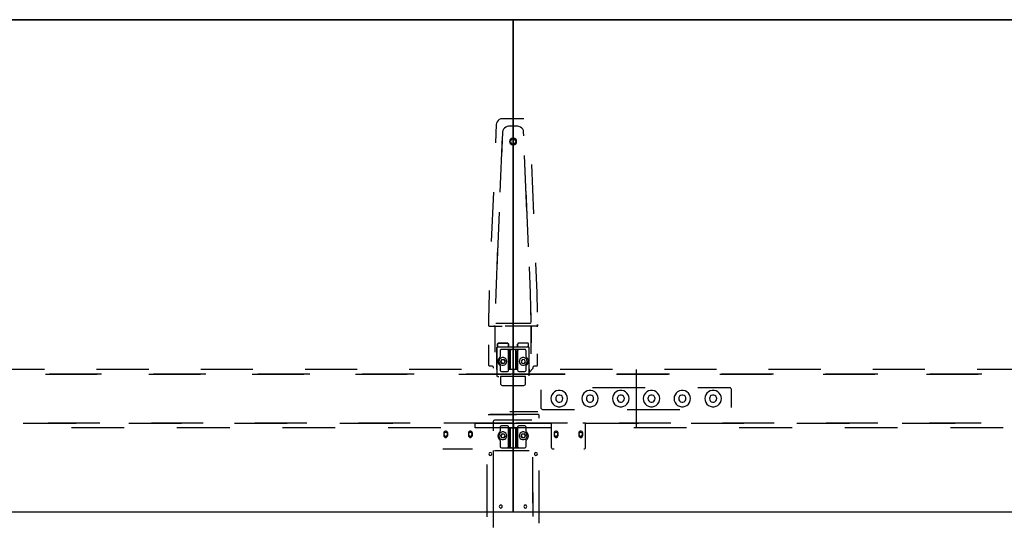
# Model space of a CAD drawing. Header units: metres. Extents: x 0.36 to 6.76, y -1.81 to -0.1.
# Tile 6 of 8: x 3.55 to 5.15, y -0.93 to -0.1. Entities that reach past the tile are written whole.
import ezdxf

# ---------------------------------------------------------------- set-up
doc = ezdxf.new("R2010")
doc.units = ezdxf.units.M
doc.header["$MEASUREMENT"] = 0

# ---------------------------------------------------------------- blocks, each defined once
blk = doc.blocks.new('d8df898d-95c7-464c-afa7-5ea99db2768e')
at = {"color": 252, "lineweight": 25, "true_color": 0x848484}
for p, q in [((4.3278, -0.2657), (4.3265, -0.2955)), ((4.3728, -0.2562), (4.3378, -0.2562)), ((4.3624, -0.2684), (4.3481, -0.2684)), ((4.3378, -0.2854), (4.334, -0.3757)), ((4.3382, -0.278), (4.3365, -0.3177)), ((4.3726, -0.2838), (4.3724, -0.278)), ((4.3779, -0.4065), (4.374, -0.3161)), ((4.3888, -0.4105), (4.3855, -0.3305)), ((4.3232, -0.3755), (4.3198, -0.4555)), ((4.3804, -0.4644), (4.3765, -0.3741)), ((4.3326, -0.408), (4.3287, -0.4984)), ((4.3301, -0.466), (4.327, -0.5396)), ((4.3942, -0.5393), (4.3922, -0.4905)), ((4.3836, -0.5396), (4.3817, -0.4968)), ((4.3163, -0.5393), (4.3154, -0.583)), ((4.3165, -0.5355), (4.3163, -0.5393)), ((4.327, -0.5396), (4.3267, -0.5564)), ((4.3845, -0.5872), (4.3836, -0.5396)), ((4.3949, -0.5705), (4.3942, -0.5393)), ((4.3845, -0.5872), (4.3839, -0.5548)), ((4.3154, -0.583), (4.3154, -0.5926)), ((4.3271, -0.5882), (4.3835, -0.5882)), ((4.3952, -0.5944), (4.3952, -0.5907)), ((4.3952, -0.5907), (4.3952, -0.5926)), ((4.3164, -0.5936), (4.3378, -0.5936)), ((4.326, -0.5936), (4.324, -0.5936)), ((4.326, -0.6355), (4.326, -0.5936)), ((4.3845, -0.5936), (4.3422, -0.5936)), ((4.3942, -0.5936), (4.3845, -0.5936)), ((4.3845, -0.5936), (4.3845, -0.6207)), ((4.3845, -0.6384), (4.3845, -0.5936)), ((4.3153, -0.6235), (4.3154, -0.6567)), ((4.33, -0.6268), (4.33, -0.6228)), ((4.33, -0.6228), (4.33, -0.6268)), ((4.332, -0.6208), (4.3458, -0.6208)), ((4.3458, -0.6208), (4.332, -0.6208)), ((4.3478, -0.6228), (4.3478, -0.6268)), ((4.3478, -0.6268), (4.3478, -0.6228)), ((4.3627, -0.6268), (4.3627, -0.6228)), ((4.3627, -0.6228), (4.3627, -0.6268)), ((4.3786, -0.6208), (4.3647, -0.6208)), ((4.3806, -0.6268), (4.3806, -0.6228)), ((4.329, -0.6639), (4.329, -0.6278)), ((4.329, -0.6278), (4.329, -0.6742)), ((4.33, -0.6268), (4.3478, -0.6268)), ((4.3343, -0.6332), (4.3343, -0.6424)), ((4.3343, -0.6332), (4.3343, -0.6424)), ((4.3461, -0.6312), (4.3363, -0.6312)), ((4.3553, -0.6312), (4.3363, -0.6312)), ((4.3525, -0.6312), (4.3461, -0.6312)), ((4.3478, -0.6268), (4.3627, -0.6268)), ((4.3481, -0.6332), (4.3481, -0.663)), ((4.3481, -0.6648), (4.3481, -0.6332)), ((4.3505, -0.6332), (4.3505, -0.663)), ((4.3505, -0.663), (4.3505, -0.6332)), ((4.3553, -0.6312), (4.3525, -0.6312)), ((4.358, -0.6312), (4.3553, -0.6312)), ((4.3743, -0.6312), (4.3553, -0.6312)), ((4.3645, -0.6312), (4.358, -0.6312)), ((4.36, -0.663), (4.36, -0.6332)), ((4.36, -0.6332), (4.36, -0.663)), ((4.3625, -0.6332), (4.3625, -0.6648)), ((4.3625, -0.663), (4.3625, -0.6332)), ((4.3627, -0.6268), (4.3806, -0.6268)), ((4.3743, -0.6312), (4.3645, -0.6312)), ((4.3763, -0.6424), (4.3763, -0.6332)), ((4.3763, -0.6424), (4.3763, -0.6332)), ((4.3806, -0.6268), (4.3785, -0.6268)), ((4.3816, -0.6742), (4.3816, -0.6278)), ((4.3952, -0.6567), (4.3952, -0.6383)), ((4.3353, -0.6511), (4.3367, -0.6479)), ((4.3367, -0.6479), (4.3353, -0.6511)), ((4.3353, -0.6511), (4.3375, -0.6538)), ((4.3375, -0.6538), (4.3353, -0.6511)), ((4.3401, -0.6475), (4.3367, -0.6479)), ((4.3367, -0.6479), (4.3401, -0.6475)), ((4.3375, -0.6538), (4.3409, -0.6534)), ((4.3409, -0.6534), (4.3375, -0.6538)), ((4.3401, -0.6475), (4.3422, -0.6502)), ((4.3422, -0.6502), (4.3401, -0.6475)), ((4.3409, -0.6534), (4.3422, -0.6502)), ((4.3422, -0.6502), (4.3409, -0.6534)), ((4.3705, -0.6475), (4.3683, -0.6502)), ((4.3705, -0.6475), (4.3683, -0.6502)), ((4.3683, -0.6502), (4.3697, -0.6534)), ((4.3683, -0.6502), (4.3697, -0.6534)), ((4.3697, -0.6534), (4.3731, -0.6538)), ((4.3697, -0.6534), (4.3731, -0.6538)), ((4.3739, -0.6479), (4.3705, -0.6475)), ((4.3739, -0.6479), (4.3705, -0.6475)), ((4.3731, -0.6538), (4.3752, -0.6511)), ((4.3731, -0.6538), (4.3752, -0.6511)), ((4.3752, -0.6511), (4.3739, -0.6479)), ((4.3752, -0.6511), (4.3739, -0.6479)), ((3.5092, -0.6635), (3.5939, -0.6635)), ((3.5953, -0.6715), (3.6793, -0.6715)), ((3.6866, -0.6715), (3.6019, -0.6715)), ((3.6786, -0.6635), (3.7632, -0.6635)), ((3.7633, -0.6715), (3.8473, -0.6715)), ((3.8559, -0.6715), (3.7712, -0.6715)), ((3.8479, -0.6635), (3.9326, -0.6635)), ((3.9313, -0.6715), (4.0153, -0.6715)), ((4.0252, -0.6715), (3.9406, -0.6715)), ((4.0172, -0.6635), (4.1019, -0.6635)), ((4.0993, -0.6715), (4.1833, -0.6715)), ((4.1945, -0.6715), (4.1099, -0.6715)), ((4.1865, -0.6635), (4.2712, -0.6635)), ((4.2674, -0.6715), (4.3514, -0.6715)), ((4.3559, -0.6715), (4.2792, -0.6715)), ((4.3164, -0.6577), (4.3206, -0.6577)), ((4.3227, -0.6597), (4.3227, -0.6615)), ((4.3282, -0.6638), (4.329, -0.6639)), ((4.3343, -0.6584), (4.3343, -0.6648)), ((4.3343, -0.6584), (4.3343, -0.6648)), ((4.3363, -0.6668), (4.3461, -0.6668)), ((4.3363, -0.6668), (4.3461, -0.6668)), ((4.3481, -0.663), (4.3505, -0.663)), ((4.3481, -0.663), (4.3625, -0.663)), ((4.3481, -0.6648), (4.3481, -0.663)), ((4.3505, -0.663), (4.36, -0.663)), ((4.4399, -0.6715), (4.3552, -0.6715)), ((4.3552, -0.6715), (4.4392, -0.6715)), ((4.3559, -0.6635), (4.3559, -0.6715)), ((4.36, -0.663), (4.3625, -0.663)), ((4.3625, -0.663), (4.3625, -0.6648)), ((4.3645, -0.6668), (4.3743, -0.6668)), ((4.3645, -0.6668), (4.3743, -0.6668)), ((4.3763, -0.6648), (4.3763, -0.6584)), ((4.3763, -0.6648), (4.3763, -0.6584)), ((4.3816, -0.6684), (4.3879, -0.6615)), ((4.3824, -0.6638), (4.3816, -0.6639)), ((4.3816, -0.6639), (4.3816, -0.6684)), ((4.3879, -0.6615), (4.3879, -0.6597)), ((4.3899, -0.6577), (4.3942, -0.6577)), ((4.4319, -0.6635), (4.5166, -0.6635)), ((4.5233, -0.6715), (4.6073, -0.6715)), ((4.6092, -0.6715), (4.5246, -0.6715)), ((4.5553, -0.6636), (4.5553, -0.7586)), ((4.6012, -0.6635), (4.6859, -0.6635)), ((4.6913, -0.6715), (4.7753, -0.6715)), ((4.7786, -0.6715), (4.6939, -0.6715)), ((4.7706, -0.6635), (4.8552, -0.6635)), ((4.8593, -0.6715), (4.9433, -0.6715)), ((4.9479, -0.6715), (4.8632, -0.6715)), ((4.9399, -0.6635), (5.0246, -0.6635)), ((5.0273, -0.6715), (5.1113, -0.6715)), ((5.1172, -0.6715), (5.0326, -0.6715)), ((5.1092, -0.6635), (5.1939, -0.6635)), ((4.33, -0.6752), (4.3321, -0.6752)), ((4.3348, -0.6752), (4.3348, -0.6867)), ((4.3757, -0.6752), (4.3348, -0.6752)), ((4.3757, -0.6867), (4.3757, -0.6752)), ((4.3378, -0.6897), (4.3727, -0.6897)), ((4.4003, -0.6966), (4.4003, -0.7256)), ((4.5698, -0.6936), (4.4842, -0.6936)), ((4.7073, -0.6936), (4.6554, -0.6936)), ((4.7103, -0.7256), (4.7103, -0.6966)), ((4.3956, -0.7326), (4.3499, -0.7326)), ((4.4033, -0.7286), (4.4552, -0.7286)), ((4.5408, -0.7286), (4.6264, -0.7286)), ((3.5593, -0.751), (3.6451, -0.751)), ((3.6838, -0.751), (3.5998, -0.751)), ((3.7309, -0.751), (3.8167, -0.751)), ((3.8518, -0.751), (3.7678, -0.751)), ((3.9024, -0.751), (3.9882, -0.751)), ((4.0199, -0.751), (3.9358, -0.751)), ((4.074, -0.751), (4.1598, -0.751)), ((4.1879, -0.751), (4.1039, -0.751)), ((4.2909, -0.751), (4.2426, -0.751)), ((4.3559, -0.751), (4.2719, -0.751)), ((4.2937, -0.751), (4.3559, -0.751)), ((4.2938, -0.7585), (4.2937, -0.751)), ((4.315, -0.7369), (4.3607, -0.7369)), ((4.3958, -0.7369), (4.3176, -0.7369)), ((4.3958, -0.7369), (4.3176, -0.7369)), ((4.3231, -0.7482), (4.3231, -0.7634)), ((4.3231, -0.7482), (4.3231, -0.7634)), ((4.3855, -0.7462), (4.3251, -0.7462)), ((4.3855, -0.7462), (4.3251, -0.7462)), ((4.3855, -0.7462), (4.3291, -0.7462)), ((4.3855, -0.7462), (4.3291, -0.7462)), ((4.3552, -0.751), (4.4174, -0.751)), ((4.3552, -0.7585), (4.3552, -0.751)), ((4.3559, -0.751), (4.3559, -0.7585)), ((4.4438, -0.751), (4.3598, -0.751)), ((4.3979, -0.7429), (4.3978, -0.7389)), ((4.3979, -0.7429), (4.3978, -0.7389)), ((4.4174, -0.751), (4.4173, -0.79)), ((4.4202, -0.751), (4.4174, -0.751)), ((4.4174, -0.751), (4.4174, -0.7585)), ((4.4731, -0.751), (4.4685, -0.751)), ((4.4732, -0.79), (4.4731, -0.751)), ((4.4731, -0.751), (4.5589, -0.751)), ((4.6118, -0.751), (4.5278, -0.751)), ((4.6447, -0.751), (4.7305, -0.751)), ((4.7798, -0.751), (4.6958, -0.751)), ((4.8162, -0.751), (4.902, -0.751)), ((4.9478, -0.751), (4.8638, -0.751)), ((4.9878, -0.751), (5.0736, -0.751)), ((5.1158, -0.751), (5.0318, -0.751)), ((3.7233, -0.7585), (3.6376, -0.7585)), ((3.8949, -0.7585), (3.8091, -0.7585)), ((4.0664, -0.7585), (3.9807, -0.7585)), ((4.238, -0.7585), (4.1522, -0.7585)), ((4.2426, -0.767), (4.2426, -0.771)), ((4.2426, -0.767), (4.2426, -0.771)), ((4.2491, -0.771), (4.2491, -0.767)), ((4.2491, -0.771), (4.2491, -0.767)), ((4.2826, -0.767), (4.2826, -0.771)), ((4.2826, -0.767), (4.2826, -0.771)), ((4.2891, -0.771), (4.2891, -0.767)), ((4.2891, -0.771), (4.2891, -0.767)), ((4.3559, -0.7585), (4.2938, -0.7585)), ((4.3343, -0.7574), (4.3343, -0.7638)), ((4.3343, -0.7574), (4.3343, -0.7638)), ((4.3343, -0.7574), (4.3343, -0.7638)), ((4.3343, -0.7574), (4.3343, -0.7638)), ((4.3461, -0.7554), (4.3363, -0.7554)), ((4.3461, -0.7554), (4.3363, -0.7554)), ((4.3461, -0.7554), (4.3363, -0.7554)), ((4.3461, -0.7554), (4.3363, -0.7554)), ((4.3481, -0.7592), (4.3481, -0.7574)), ((4.3481, -0.789), (4.3481, -0.7574)), ((4.3481, -0.7592), (4.3481, -0.7574)), ((4.3481, -0.789), (4.3481, -0.7574)), ((4.3625, -0.7592), (4.3481, -0.7592)), ((4.3481, -0.7592), (4.3481, -0.789)), ((4.3505, -0.7592), (4.3481, -0.7592)), ((4.3625, -0.7592), (4.3481, -0.7592)), ((4.3505, -0.7592), (4.3481, -0.7592)), ((4.3481, -0.7592), (4.3481, -0.789)), ((4.3505, -0.789), (4.3505, -0.7592)), ((4.36, -0.7592), (4.3505, -0.7592)), ((4.3505, -0.7592), (4.3505, -0.789)), ((4.3505, -0.789), (4.3505, -0.7592)), ((4.36, -0.7592), (4.3505, -0.7592)), ((4.3505, -0.7592), (4.3505, -0.789)), ((4.4174, -0.7585), (4.3552, -0.7585)), ((4.36, -0.7592), (4.36, -0.789)), ((4.36, -0.789), (4.36, -0.7592)), ((4.3625, -0.7592), (4.36, -0.7592)), ((4.36, -0.789), (4.36, -0.7592)), ((4.3625, -0.7592), (4.36, -0.7592)), ((4.36, -0.7592), (4.36, -0.789)), ((4.3625, -0.7574), (4.3625, -0.7592)), ((4.3625, -0.7574), (4.3625, -0.789)), ((4.3625, -0.7574), (4.3625, -0.789)), ((4.3625, -0.7574), (4.3625, -0.7592)), ((4.3625, -0.789), (4.3625, -0.7592)), ((4.3625, -0.789), (4.3625, -0.7592)), ((4.3743, -0.7554), (4.3645, -0.7554)), ((4.3743, -0.7554), (4.3645, -0.7554)), ((4.3743, -0.7554), (4.3645, -0.7554)), ((4.3743, -0.7554), (4.3645, -0.7554)), ((4.3763, -0.7638), (4.3763, -0.7574)), ((4.3763, -0.7638), (4.3763, -0.7574)), ((4.3763, -0.7638), (4.3763, -0.7574)), ((4.3763, -0.7638), (4.3763, -0.7574)), ((4.422, -0.767), (4.422, -0.771)), ((4.422, -0.767), (4.422, -0.771)), ((4.4285, -0.771), (4.4285, -0.767)), ((4.4285, -0.771), (4.4285, -0.767)), ((4.462, -0.767), (4.462, -0.771)), ((4.462, -0.767), (4.462, -0.771)), ((4.4685, -0.771), (4.4685, -0.767)), ((4.4685, -0.771), (4.4685, -0.767)), ((4.6371, -0.7585), (4.5514, -0.7585)), ((4.8087, -0.7585), (4.7229, -0.7585)), ((4.9802, -0.7585), (4.8945, -0.7585)), ((5.1518, -0.7585), (5.066, -0.7585)), ((4.3343, -0.7798), (4.3343, -0.789)), ((4.3343, -0.7798), (4.3343, -0.789)), ((4.3343, -0.7798), (4.3343, -0.789)), ((4.3343, -0.7798), (4.3343, -0.789)), ((4.3374, -0.7684), (4.3353, -0.7711)), ((4.3353, -0.7711), (4.3374, -0.7684)), ((4.3353, -0.7711), (4.3374, -0.7684)), ((4.3374, -0.7684), (4.3353, -0.7711)), ((4.3353, -0.7711), (4.3367, -0.7743)), ((4.3367, -0.7743), (4.3353, -0.7711)), ((4.3367, -0.7743), (4.3353, -0.7711)), ((4.3353, -0.7711), (4.3367, -0.7743)), ((4.3367, -0.7743), (4.3401, -0.7748)), ((4.3401, -0.7748), (4.3367, -0.7743)), ((4.3401, -0.7748), (4.3367, -0.7743)), ((4.3367, -0.7743), (4.3401, -0.7748)), ((4.3409, -0.7688), (4.3374, -0.7684)), ((4.3374, -0.7684), (4.3409, -0.7688)), ((4.3374, -0.7684), (4.3409, -0.7688)), ((4.3409, -0.7688), (4.3374, -0.7684)), ((4.3401, -0.7748), (4.3422, -0.772)), ((4.3422, -0.772), (4.3401, -0.7748)), ((4.3422, -0.772), (4.3401, -0.7748)), ((4.3401, -0.7748), (4.3422, -0.772)), ((4.3422, -0.772), (4.3409, -0.7688)), ((4.3409, -0.7688), (4.3422, -0.772)), ((4.3409, -0.7688), (4.3422, -0.772)), ((4.3422, -0.772), (4.3409, -0.7688)), ((4.3697, -0.7688), (4.3683, -0.772)), ((4.3683, -0.772), (4.3697, -0.7688)), ((4.3697, -0.7688), (4.3683, -0.772)), ((4.3683, -0.772), (4.3697, -0.7688)), ((4.3704, -0.7748), (4.3683, -0.772)), ((4.3683, -0.772), (4.3704, -0.7748)), ((4.3683, -0.772), (4.3704, -0.7748)), ((4.3704, -0.7748), (4.3683, -0.772)), ((4.3731, -0.7684), (4.3697, -0.7688)), ((4.3697, -0.7688), (4.3731, -0.7684)), ((4.3731, -0.7684), (4.3697, -0.7688)), ((4.3697, -0.7688), (4.3731, -0.7684)), ((4.3704, -0.7748), (4.3739, -0.7743)), ((4.3739, -0.7743), (4.3704, -0.7748)), ((4.3704, -0.7748), (4.3739, -0.7743)), ((4.3739, -0.7743), (4.3704, -0.7748)), ((4.3731, -0.7684), (4.3752, -0.7711)), ((4.3752, -0.7711), (4.3731, -0.7684)), ((4.3752, -0.7711), (4.3731, -0.7684)), ((4.3731, -0.7684), (4.3752, -0.7711)), ((4.3739, -0.7743), (4.3752, -0.7711)), ((4.3752, -0.7711), (4.3739, -0.7743)), ((4.3739, -0.7743), (4.3752, -0.7711)), ((4.3752, -0.7711), (4.3739, -0.7743)), ((4.3763, -0.789), (4.3763, -0.7798)), ((4.3763, -0.789), (4.3763, -0.7798)), ((4.3763, -0.789), (4.3763, -0.7798)), ((4.3763, -0.789), (4.3763, -0.7798)), ((4.2409, -0.793), (4.2892, -0.793)), ((4.323, -0.7954), (4.3229, -0.8706)), ((4.323, -0.7954), (4.3229, -0.8706)), ((4.3251, -0.7954), (4.3815, -0.7954)), ((4.3251, -0.7954), (4.3815, -0.7954)), ((4.3363, -0.791), (4.3553, -0.791)), ((4.3363, -0.791), (4.3461, -0.791)), ((4.3363, -0.791), (4.3553, -0.791)), ((4.3363, -0.791), (4.3461, -0.791)), ((4.3461, -0.791), (4.3525, -0.791)), ((4.3461, -0.791), (4.3525, -0.791)), ((4.3525, -0.791), (4.3553, -0.791)), ((4.3525, -0.791), (4.3553, -0.791)), ((4.3553, -0.791), (4.3743, -0.791)), ((4.3553, -0.791), (4.358, -0.791)), ((4.3553, -0.791), (4.3743, -0.791)), ((4.3553, -0.791), (4.358, -0.791)), ((4.358, -0.791), (4.3645, -0.791)), ((4.358, -0.791), (4.3645, -0.791)), ((4.3645, -0.791), (4.3743, -0.791)), ((4.3645, -0.791), (4.3743, -0.791)), ((4.4202, -0.793), (4.422, -0.793)), ((4.3876, -0.8813), (4.3876, -0.8061)), ((4.3876, -0.8813), (4.3876, -0.8061)), ((4.3127, -0.8181), (4.3127, -0.9034)), ((4.3127, -0.8181), (4.3127, -0.9034)), ((4.3877, -0.9026), (4.3876, -0.8238)), ((4.3877, -0.9026), (4.3876, -0.8238)), ((4.3979, -0.9135), (4.3979, -0.8282)), ((4.3979, -0.9135), (4.3979, -0.8282)), ((4.3229, -0.8422), (4.3228, -0.9209)), ((4.3229, -0.8422), (4.3228, -0.9209))]:
    blk.add_line(p, q, dxfattribs=at)
at = {"color": 18, "lineweight": 25, "true_color": 0x000000}
for points in [[(0.3553, -0.0951), (6.7553, -0.0951), (6.7553, -1.8071), (0.3553, -1.8071)], [(2.7553, -0.8951), (4.3553, -0.8951), (4.3553, -0.0951), (2.7553, -0.0951)], [(4.3553, -0.8951), (5.9553, -0.8951), (5.9553, -0.0951), (4.3553, -0.0951)]]:
    blk.add_lwpolyline(points, close=True, dxfattribs=at)
at = {"color": 252, "lineweight": 25, "true_color": 0x848484}
for points in [[(4.3378, -0.2562), (4.3352, -0.2565), (4.3329, -0.2574), (4.3308, -0.2589), (4.3293, -0.2609), (4.3282, -0.2632), (4.3278, -0.2657)], [(4.3481, -0.2684), (4.3456, -0.2687), (4.3433, -0.2697), (4.3412, -0.2712), (4.3396, -0.2731), (4.3386, -0.2755), (4.3382, -0.278)], [(4.3724, -0.278), (4.372, -0.2755), (4.3709, -0.2731), (4.3693, -0.2712), (4.3673, -0.2697), (4.3649, -0.2687), (4.3624, -0.2684)], [(4.361, -0.2931), (4.3606, -0.2912), (4.3596, -0.2895), (4.3581, -0.2882), (4.3563, -0.2875), (4.3543, -0.2875), (4.3524, -0.2882), (4.3509, -0.2895), (4.3499, -0.2912), (4.3496, -0.2931)], [(4.361, -0.2931), (4.3606, -0.2912), (4.3596, -0.2895), (4.3581, -0.2882), (4.3563, -0.2875), (4.3543, -0.2875), (4.3524, -0.2882), (4.3509, -0.2895), (4.3499, -0.2912), (4.3496, -0.2931)], [(4.3496, -0.2931), (4.3499, -0.2951), (4.3509, -0.2968), (4.3524, -0.298), (4.3543, -0.2987), (4.3563, -0.2987), (4.3581, -0.298), (4.3596, -0.2968), (4.3606, -0.2951), (4.361, -0.2931)], [(4.3496, -0.2931), (4.3499, -0.2951), (4.3509, -0.2968), (4.3524, -0.298), (4.3543, -0.2987), (4.3563, -0.2987), (4.3581, -0.298), (4.3596, -0.2968), (4.3606, -0.2951), (4.361, -0.2931)], [(4.3595, -0.2931), (4.3592, -0.2915), (4.3583, -0.2901), (4.3569, -0.2892), (4.3553, -0.2889), (4.3537, -0.2892), (4.3523, -0.2901), (4.3514, -0.2915), (4.3511, -0.2931)], [(4.3511, -0.2931), (4.3514, -0.2947), (4.3523, -0.2961), (4.3537, -0.297), (4.3553, -0.2973), (4.3569, -0.297), (4.3583, -0.2961), (4.3592, -0.2947), (4.3595, -0.2931)], [(4.3835, -0.5882), (4.3844, -0.5877)], [(4.3154, -0.5926), (4.3159, -0.5935)], [(4.3952, -0.5926), (4.3942, -0.5936)], [(4.33, -0.6228), (4.3302, -0.6218), (4.331, -0.6211), (4.332, -0.6208)], [(4.332, -0.6208), (4.331, -0.6211), (4.3302, -0.6218), (4.33, -0.6228)], [(4.3458, -0.6208), (4.3468, -0.6211), (4.3476, -0.6218), (4.3478, -0.6228)], [(4.3478, -0.6228), (4.3476, -0.6218), (4.3468, -0.6211), (4.3458, -0.6208)], [(4.3647, -0.6208), (4.3637, -0.6211), (4.363, -0.6218), (4.3627, -0.6228)], [(4.3627, -0.6228), (4.3634, -0.6213)], [(4.3806, -0.6228), (4.3803, -0.6218), (4.3796, -0.6211), (4.3786, -0.6208)], [(4.329, -0.6278), (4.33, -0.6268)], [(4.3363, -0.6312), (4.3353, -0.6315), (4.3345, -0.6322), (4.3343, -0.6332)], [(4.3363, -0.6312), (4.3353, -0.6315), (4.3345, -0.6322), (4.3343, -0.6332)], [(4.3461, -0.6312), (4.3471, -0.6315), (4.3478, -0.6322), (4.3481, -0.6332)], [(4.3481, -0.6332), (4.3478, -0.6322), (4.3471, -0.6315), (4.3461, -0.6312)], [(4.3505, -0.6332), (4.3508, -0.6322), (4.3515, -0.6315), (4.3525, -0.6312)], [(4.3525, -0.6312), (4.3515, -0.6315), (4.3508, -0.6322), (4.3505, -0.6332)], [(4.36, -0.6332), (4.3598, -0.6322), (4.359, -0.6315), (4.358, -0.6312)], [(4.358, -0.6312), (4.359, -0.6315), (4.3598, -0.6322), (4.36, -0.6332)], [(4.3645, -0.6312), (4.3635, -0.6315), (4.3628, -0.6322), (4.3625, -0.6332)], [(4.3625, -0.6332), (4.3628, -0.6322), (4.3635, -0.6315), (4.3645, -0.6312)], [(4.3763, -0.6332), (4.376, -0.6322), (4.3753, -0.6315), (4.3743, -0.6312)], [(4.3763, -0.6332), (4.376, -0.6322), (4.3753, -0.6315), (4.3743, -0.6312)], [(4.3816, -0.6278), (4.3806, -0.6268)], [(4.3335, -0.644), (4.3319, -0.6458), (4.3308, -0.648), (4.3304, -0.6504), (4.3308, -0.6529), (4.3319, -0.6551), (4.3335, -0.6569)], [(4.3335, -0.644), (4.3319, -0.6458), (4.3308, -0.648), (4.3304, -0.6504), (4.3308, -0.6529), (4.3319, -0.6551), (4.3335, -0.6569)], [(4.3452, -0.6507), (4.3448, -0.6485), (4.3437, -0.6466), (4.342, -0.6451), (4.3399, -0.6444), (4.3377, -0.6444), (4.3356, -0.6451), (4.3339, -0.6466), (4.3328, -0.6485), (4.3324, -0.6507)], [(4.3452, -0.6507), (4.3448, -0.6485), (4.3437, -0.6466), (4.342, -0.6451), (4.3399, -0.6444), (4.3377, -0.6444), (4.3356, -0.6451), (4.3339, -0.6466), (4.3328, -0.6485), (4.3324, -0.6507)], [(4.3324, -0.6507), (4.3328, -0.6528), (4.3339, -0.6547), (4.3356, -0.6562), (4.3377, -0.6569), (4.3399, -0.6569), (4.342, -0.6562), (4.3437, -0.6547), (4.3448, -0.6528), (4.3452, -0.6507)], [(4.3324, -0.6507), (4.3328, -0.6528), (4.3339, -0.6547), (4.3356, -0.6562), (4.3377, -0.6569), (4.3399, -0.6569), (4.342, -0.6562), (4.3437, -0.6547), (4.3448, -0.6528), (4.3452, -0.6507)], [(4.3343, -0.6424), (4.3335, -0.644)], [(4.3343, -0.6424), (4.3335, -0.644)], [(4.3781, -0.6507), (4.3777, -0.6485), (4.3766, -0.6466), (4.3749, -0.6451), (4.3729, -0.6444), (4.3707, -0.6444), (4.3686, -0.6451), (4.3669, -0.6466), (4.3658, -0.6485), (4.3654, -0.6507)], [(4.3781, -0.6507), (4.3777, -0.6485), (4.3766, -0.6466), (4.3749, -0.6451), (4.3729, -0.6444), (4.3707, -0.6444), (4.3686, -0.6451), (4.3669, -0.6466), (4.3658, -0.6485), (4.3654, -0.6507)], [(4.3654, -0.6507), (4.3658, -0.6528), (4.3669, -0.6547), (4.3686, -0.6562), (4.3707, -0.6569), (4.3729, -0.6569), (4.3749, -0.6562), (4.3766, -0.6547), (4.3777, -0.6528), (4.3781, -0.6507)], [(4.3654, -0.6507), (4.3658, -0.6528), (4.3669, -0.6547), (4.3686, -0.6562), (4.3707, -0.6569), (4.3729, -0.6569), (4.3749, -0.6562), (4.3766, -0.6547), (4.3777, -0.6528), (4.3781, -0.6507)], [(4.377, -0.644), (4.3763, -0.6424)], [(4.377, -0.644), (4.3763, -0.6424)], [(4.377, -0.6569), (4.3787, -0.6551), (4.3798, -0.6529), (4.3801, -0.6504), (4.3798, -0.648), (4.3787, -0.6458), (4.377, -0.644)], [(4.377, -0.6569), (4.3787, -0.6551), (4.3798, -0.6529), (4.3801, -0.6504), (4.3798, -0.648), (4.3787, -0.6458), (4.377, -0.644)], [(4.3154, -0.6567), (4.3164, -0.6577)], [(4.3206, -0.6577), (4.3217, -0.6579), (4.3224, -0.6587), (4.3227, -0.6597)], [(4.3335, -0.6569), (4.3343, -0.6584)], [(4.3335, -0.6569), (4.3343, -0.6584)], [(4.3343, -0.6648), (4.3345, -0.6658), (4.3353, -0.6666), (4.3363, -0.6668)], [(4.3343, -0.6648), (4.3345, -0.6658), (4.3353, -0.6666), (4.3363, -0.6668)], [(4.3461, -0.6668), (4.3471, -0.6666), (4.3478, -0.6658), (4.3481, -0.6648)], [(4.3461, -0.6668), (4.3471, -0.6666), (4.3478, -0.6658), (4.3481, -0.6648)], [(4.3625, -0.6648), (4.3628, -0.6658), (4.3635, -0.6666), (4.3645, -0.6668)], [(4.3625, -0.6648), (4.3628, -0.6658), (4.3635, -0.6666), (4.3645, -0.6668)], [(4.3743, -0.6668), (4.3753, -0.6666), (4.376, -0.6658), (4.3763, -0.6648)], [(4.3743, -0.6668), (4.3753, -0.6666), (4.376, -0.6658), (4.3763, -0.6648)], [(4.3763, -0.6584), (4.377, -0.6569)], [(4.3763, -0.6584), (4.377, -0.6569)], [(4.3879, -0.6597), (4.3882, -0.6587), (4.3889, -0.6579), (4.3899, -0.6577)], [(4.3942, -0.6577), (4.3952, -0.6567)], [(4.329, -0.6742), (4.3295, -0.6751)], [(4.3348, -0.6867), (4.3351, -0.6879), (4.3357, -0.6888), (4.3367, -0.6895), (4.3378, -0.6897)], [(4.3727, -0.6897), (4.3739, -0.6895), (4.3748, -0.6888), (4.3755, -0.6879), (4.3757, -0.6867)], [(4.4436, -0.7111), (4.4432, -0.7079), (4.4421, -0.7049), (4.4402, -0.7022), (4.4378, -0.7001), (4.435, -0.6986), (4.4318, -0.6978), (4.4286, -0.6978), (4.4255, -0.6986), (4.4226, -0.7001), (4.4202, -0.7022), (4.4184, -0.7049), (4.4172, -0.7079), (4.4168, -0.7111)], [(4.4936, -0.7111), (4.4932, -0.7079), (4.4921, -0.7049), (4.4903, -0.7023), (4.4879, -0.7001), (4.485, -0.6986), (4.4819, -0.6979), (4.4787, -0.6979), (4.4755, -0.6986), (4.4727, -0.7001), (4.4703, -0.7023), (4.4685, -0.7049), (4.4673, -0.7079), (4.4669, -0.7111)], [(4.5437, -0.7111), (4.5433, -0.7079), (4.5422, -0.7049), (4.5403, -0.7022), (4.5379, -0.7001), (4.5351, -0.6986), (4.5319, -0.6978), (4.5287, -0.6978), (4.5256, -0.6986), (4.5227, -0.7001), (4.5203, -0.7022), (4.5185, -0.7049), (4.5173, -0.7079), (4.5169, -0.7111)], [(4.5936, -0.7111), (4.5932, -0.7079), (4.5921, -0.7049), (4.5902, -0.7022), (4.5878, -0.7001), (4.585, -0.6986), (4.5818, -0.6978), (4.5786, -0.6978), (4.5755, -0.6986), (4.5726, -0.7001), (4.5702, -0.7022), (4.5684, -0.7049), (4.5672, -0.7079), (4.5668, -0.7111)], [(4.6436, -0.7111), (4.6432, -0.7079), (4.6421, -0.7049), (4.6403, -0.7023), (4.6379, -0.7001), (4.635, -0.6986), (4.6319, -0.6979), (4.6287, -0.6979), (4.6255, -0.6986), (4.6227, -0.7001), (4.6203, -0.7023), (4.6185, -0.7049), (4.6173, -0.7079), (4.6169, -0.7111)], [(4.6937, -0.7111), (4.6933, -0.7079), (4.6922, -0.7049), (4.6903, -0.7022), (4.6879, -0.7001), (4.6851, -0.6986), (4.6819, -0.6978), (4.6787, -0.6978), (4.6756, -0.6986), (4.6727, -0.7001), (4.6703, -0.7022), (4.6685, -0.7049), (4.6673, -0.7079), (4.6669, -0.7111)], [(4.7103, -0.6966), (4.71, -0.6955), (4.7094, -0.6945), (4.7084, -0.6938), (4.7073, -0.6936)], [(4.4168, -0.7111), (4.4172, -0.7143), (4.4184, -0.7173), (4.4202, -0.72), (4.4226, -0.7221), (4.4255, -0.7236), (4.4286, -0.7244), (4.4318, -0.7244), (4.435, -0.7236), (4.4378, -0.7221), (4.4402, -0.72), (4.4421, -0.7173), (4.4432, -0.7143), (4.4436, -0.7111)], [(4.4362, -0.7111), (4.4358, -0.7091), (4.4348, -0.7073), (4.4332, -0.706), (4.4313, -0.7053), (4.4293, -0.7053), (4.4274, -0.706), (4.4258, -0.7073), (4.4248, -0.7091), (4.4245, -0.7111)], [(4.4245, -0.7111), (4.4248, -0.7131), (4.4258, -0.7149), (4.4274, -0.7162), (4.4293, -0.7169), (4.4313, -0.7169), (4.4332, -0.7162), (4.4348, -0.7149), (4.4358, -0.7131), (4.4362, -0.7111)], [(4.4669, -0.7111), (4.4673, -0.7143), (4.4685, -0.7173), (4.4703, -0.72), (4.4727, -0.7221), (4.4755, -0.7236), (4.4787, -0.7244), (4.4819, -0.7244), (4.485, -0.7236), (4.4879, -0.7221), (4.4903, -0.72), (4.4921, -0.7173), (4.4932, -0.7143), (4.4936, -0.7111)], [(4.4862, -0.7111), (4.4858, -0.7091), (4.4848, -0.7073), (4.4832, -0.706), (4.4813, -0.7053), (4.4793, -0.7053), (4.4774, -0.706), (4.4758, -0.7073), (4.4748, -0.7091), (4.4745, -0.7111)], [(4.4745, -0.7111), (4.4748, -0.7131), (4.4758, -0.7149), (4.4774, -0.7162), (4.4793, -0.7169), (4.4813, -0.7169), (4.4832, -0.7162), (4.4848, -0.7149), (4.4858, -0.7131), (4.4862, -0.7111)], [(4.5169, -0.7111), (4.5173, -0.7143), (4.5185, -0.7173), (4.5203, -0.72), (4.5227, -0.7221), (4.5256, -0.7236), (4.5287, -0.7244), (4.5319, -0.7244), (4.5351, -0.7236), (4.5379, -0.7221), (4.5403, -0.72), (4.5422, -0.7173), (4.5433, -0.7143), (4.5437, -0.7111)], [(4.5362, -0.7111), (4.5358, -0.7091), (4.5348, -0.7073), (4.5332, -0.706), (4.5313, -0.7053), (4.5293, -0.7053), (4.5274, -0.706), (4.5258, -0.7073), (4.5248, -0.7091), (4.5245, -0.7111)], [(4.5245, -0.7111), (4.5248, -0.7131), (4.5258, -0.7149), (4.5274, -0.7162), (4.5293, -0.7169), (4.5313, -0.7169), (4.5332, -0.7162), (4.5348, -0.7149), (4.5358, -0.7131), (4.5362, -0.7111)], [(4.5668, -0.7111), (4.5672, -0.7143), (4.5684, -0.7173), (4.5702, -0.72), (4.5726, -0.7221), (4.5755, -0.7236), (4.5786, -0.7244), (4.5818, -0.7244), (4.585, -0.7236), (4.5878, -0.7221), (4.5902, -0.72), (4.5921, -0.7173), (4.5932, -0.7143), (4.5936, -0.7111)], [(4.5862, -0.7111), (4.5858, -0.7091), (4.5848, -0.7073), (4.5832, -0.706), (4.5813, -0.7053), (4.5793, -0.7053), (4.5774, -0.706), (4.5758, -0.7073), (4.5748, -0.7091), (4.5745, -0.7111)], [(4.5745, -0.7111), (4.5748, -0.7131), (4.5758, -0.7149), (4.5774, -0.7162), (4.5793, -0.7169), (4.5813, -0.7169), (4.5832, -0.7162), (4.5848, -0.7149), (4.5858, -0.7131), (4.5862, -0.7111)], [(4.6169, -0.7111), (4.6173, -0.7143), (4.6185, -0.7173), (4.6203, -0.72), (4.6227, -0.7221), (4.6255, -0.7236), (4.6287, -0.7244), (4.6319, -0.7244), (4.635, -0.7236), (4.6379, -0.7221), (4.6403, -0.72), (4.6421, -0.7173), (4.6432, -0.7143), (4.6436, -0.7111)], [(4.6362, -0.7111), (4.6358, -0.7091), (4.6348, -0.7073), (4.6332, -0.706), (4.6313, -0.7053), (4.6293, -0.7053), (4.6274, -0.706), (4.6258, -0.7073), (4.6248, -0.7091), (4.6245, -0.7111)], [(4.6245, -0.7111), (4.6248, -0.7131), (4.6258, -0.7149), (4.6274, -0.7162), (4.6293, -0.7169), (4.6313, -0.7169), (4.6332, -0.7162), (4.6348, -0.7149), (4.6358, -0.7131), (4.6362, -0.7111)], [(4.6669, -0.7111), (4.6673, -0.7143), (4.6685, -0.7173), (4.6703, -0.72), (4.6727, -0.7221), (4.6756, -0.7236), (4.6787, -0.7244), (4.6819, -0.7244), (4.6851, -0.7236), (4.6879, -0.7221), (4.6903, -0.72), (4.6922, -0.7173), (4.6933, -0.7143), (4.6937, -0.7111)], [(4.6862, -0.7111), (4.6858, -0.7091), (4.6848, -0.7073), (4.6832, -0.706), (4.6813, -0.7053), (4.6793, -0.7053), (4.6774, -0.706), (4.6758, -0.7073), (4.6748, -0.7091), (4.6745, -0.7111)], [(4.6745, -0.7111), (4.6748, -0.7131), (4.6758, -0.7149), (4.6774, -0.7162), (4.6793, -0.7169), (4.6813, -0.7169), (4.6832, -0.7162), (4.6848, -0.7149), (4.6858, -0.7131), (4.6862, -0.7111)], [(4.4003, -0.7256), (4.4005, -0.7268), (4.4012, -0.7277), (4.4021, -0.7284), (4.4033, -0.7286)], [(4.3251, -0.7462), (4.3241, -0.7465), (4.3233, -0.7472), (4.3231, -0.7482)], [(4.3251, -0.7462), (4.3241, -0.7465), (4.3233, -0.7472), (4.3231, -0.7482)], [(4.3978, -0.7389), (4.3975, -0.7379), (4.3968, -0.7372), (4.3958, -0.7369)], [(4.3978, -0.7389), (4.3975, -0.7379), (4.3968, -0.7372), (4.3958, -0.7369)], [(4.2491, -0.767), (4.2488, -0.7656), (4.2479, -0.7645), (4.2466, -0.7638), (4.2452, -0.7638), (4.2438, -0.7645), (4.2429, -0.7656), (4.2426, -0.767)], [(4.2491, -0.767), (4.2488, -0.7656), (4.2479, -0.7645), (4.2466, -0.7638), (4.2452, -0.7638), (4.2438, -0.7645), (4.2429, -0.7656), (4.2426, -0.767)], [(4.2488, -0.769), (4.2485, -0.7677), (4.2477, -0.7667), (4.2465, -0.7661), (4.2452, -0.7661), (4.244, -0.7667), (4.2432, -0.7677), (4.2429, -0.769)], [(4.2891, -0.767), (4.2888, -0.7656), (4.2879, -0.7645), (4.2866, -0.7638), (4.2852, -0.7638), (4.2838, -0.7645), (4.2829, -0.7656), (4.2826, -0.767)], [(4.2891, -0.767), (4.2888, -0.7656), (4.2879, -0.7645), (4.2866, -0.7638), (4.2852, -0.7638), (4.2838, -0.7645), (4.2829, -0.7656), (4.2826, -0.767)], [(4.2888, -0.769), (4.2885, -0.7677), (4.2877, -0.7667), (4.2865, -0.7661), (4.2852, -0.7661), (4.284, -0.7667), (4.2832, -0.7677), (4.2829, -0.769)], [(4.3335, -0.7653), (4.3319, -0.7671), (4.3308, -0.7694), (4.3304, -0.7718), (4.3308, -0.7742), (4.3319, -0.7764), (4.3335, -0.7782)], [(4.3335, -0.7653), (4.3319, -0.7671), (4.3308, -0.7694), (4.3304, -0.7718), (4.3308, -0.7742), (4.3319, -0.7764), (4.3335, -0.7782)], [(4.3335, -0.7653), (4.3319, -0.7671), (4.3308, -0.7694), (4.3304, -0.7718), (4.3308, -0.7742), (4.3319, -0.7764), (4.3335, -0.7782)], [(4.3335, -0.7653), (4.3319, -0.7671), (4.3308, -0.7694), (4.3304, -0.7718), (4.3308, -0.7742), (4.3319, -0.7764), (4.3335, -0.7782)], [(4.3451, -0.7716), (4.3448, -0.7694), (4.3437, -0.7675), (4.342, -0.7661), (4.3399, -0.7653), (4.3377, -0.7653), (4.3356, -0.7661), (4.3339, -0.7675), (4.3328, -0.7694), (4.3324, -0.7716)], [(4.3451, -0.7716), (4.3448, -0.7694), (4.3437, -0.7675), (4.342, -0.7661), (4.3399, -0.7653), (4.3377, -0.7653), (4.3356, -0.7661), (4.3339, -0.7675), (4.3328, -0.7694), (4.3324, -0.7716)], [(4.3451, -0.7716), (4.3448, -0.7694), (4.3437, -0.7675), (4.342, -0.7661), (4.3399, -0.7653), (4.3377, -0.7653), (4.3356, -0.7661), (4.3339, -0.7675), (4.3328, -0.7694), (4.3324, -0.7716)], [(4.3451, -0.7716), (4.3448, -0.7694), (4.3437, -0.7675), (4.342, -0.7661), (4.3399, -0.7653), (4.3377, -0.7653), (4.3356, -0.7661), (4.3339, -0.7675), (4.3328, -0.7694), (4.3324, -0.7716)], [(4.3343, -0.7638), (4.3335, -0.7653)], [(4.3343, -0.7638), (4.3335, -0.7653)], [(4.3343, -0.7638), (4.3335, -0.7653)], [(4.3343, -0.7638), (4.3335, -0.7653)], [(4.3363, -0.7554), (4.3353, -0.7557), (4.3345, -0.7564), (4.3343, -0.7574)], [(4.3363, -0.7554), (4.3353, -0.7557), (4.3345, -0.7564), (4.3343, -0.7574)], [(4.3363, -0.7554), (4.3353, -0.7557), (4.3345, -0.7564), (4.3343, -0.7574)], [(4.3363, -0.7554), (4.3353, -0.7557), (4.3345, -0.7564), (4.3343, -0.7574)], [(4.3481, -0.7574), (4.3478, -0.7564), (4.3471, -0.7557), (4.3461, -0.7554)], [(4.3481, -0.7574), (4.3478, -0.7564), (4.3471, -0.7557), (4.3461, -0.7554)], [(4.3481, -0.7574), (4.3478, -0.7564), (4.3471, -0.7557), (4.3461, -0.7554)], [(4.3481, -0.7574), (4.3478, -0.7564), (4.3471, -0.7557), (4.3461, -0.7554)], [(4.3645, -0.7554), (4.3635, -0.7557), (4.3627, -0.7564), (4.3625, -0.7574)], [(4.3645, -0.7554), (4.3635, -0.7557), (4.3627, -0.7564), (4.3625, -0.7574)], [(4.3645, -0.7554), (4.3635, -0.7557), (4.3627, -0.7564), (4.3625, -0.7574)], [(4.3645, -0.7554), (4.3635, -0.7557), (4.3627, -0.7564), (4.3625, -0.7574)], [(4.3781, -0.7716), (4.3777, -0.7694), (4.3766, -0.7675), (4.3749, -0.7661), (4.3729, -0.7653), (4.3707, -0.7653), (4.3686, -0.7661), (4.3669, -0.7675), (4.3658, -0.7694), (4.3654, -0.7716)], [(4.3781, -0.7716), (4.3777, -0.7694), (4.3766, -0.7675), (4.3749, -0.7661), (4.3729, -0.7653), (4.3707, -0.7653), (4.3686, -0.7661), (4.3669, -0.7675), (4.3658, -0.7694), (4.3654, -0.7716)], [(4.3781, -0.7716), (4.3777, -0.7694), (4.3766, -0.7675), (4.3749, -0.7661), (4.3729, -0.7653), (4.3707, -0.7653), (4.3686, -0.7661), (4.3669, -0.7675), (4.3658, -0.7694), (4.3654, -0.7716)], [(4.3781, -0.7716), (4.3777, -0.7694), (4.3766, -0.7675), (4.3749, -0.7661), (4.3729, -0.7653), (4.3707, -0.7653), (4.3686, -0.7661), (4.3669, -0.7675), (4.3658, -0.7694), (4.3654, -0.7716)], [(4.3763, -0.7574), (4.376, -0.7564), (4.3753, -0.7557), (4.3743, -0.7554)], [(4.3763, -0.7574), (4.376, -0.7564), (4.3753, -0.7557), (4.3743, -0.7554)], [(4.3763, -0.7574), (4.376, -0.7564), (4.3753, -0.7557), (4.3743, -0.7554)], [(4.3763, -0.7574), (4.376, -0.7564), (4.3753, -0.7557), (4.3743, -0.7554)], [(4.377, -0.7653), (4.3763, -0.7638)], [(4.377, -0.7653), (4.3763, -0.7638)], [(4.377, -0.7653), (4.3763, -0.7638)], [(4.377, -0.7653), (4.3763, -0.7638)], [(4.377, -0.7782), (4.3787, -0.7764), (4.3798, -0.7742), (4.3801, -0.7718), (4.3798, -0.7694), (4.3787, -0.7671), (4.377, -0.7653)], [(4.377, -0.7782), (4.3787, -0.7764), (4.3798, -0.7742), (4.3801, -0.7718), (4.3798, -0.7694), (4.3787, -0.7671), (4.377, -0.7653)], [(4.377, -0.7782), (4.3787, -0.7764), (4.3798, -0.7742), (4.3801, -0.7718), (4.3798, -0.7694), (4.3787, -0.7671), (4.377, -0.7653)], [(4.377, -0.7782), (4.3787, -0.7764), (4.3798, -0.7742), (4.3801, -0.7718), (4.3798, -0.7694), (4.3787, -0.7671), (4.377, -0.7653)], [(4.4285, -0.767), (4.4282, -0.7656), (4.4273, -0.7645), (4.426, -0.7638), (4.4245, -0.7638), (4.4232, -0.7645), (4.4223, -0.7656), (4.422, -0.767)], [(4.4285, -0.767), (4.4282, -0.7656), (4.4273, -0.7645), (4.426, -0.7638), (4.4245, -0.7638), (4.4232, -0.7645), (4.4223, -0.7656), (4.422, -0.767)], [(4.4282, -0.769), (4.4279, -0.7677), (4.4271, -0.7667), (4.4259, -0.7661), (4.4246, -0.7661), (4.4234, -0.7667), (4.4226, -0.7677), (4.4223, -0.769)], [(4.4685, -0.767), (4.4682, -0.7656), (4.4673, -0.7645), (4.466, -0.7638), (4.4645, -0.7638), (4.4632, -0.7645), (4.4623, -0.7656), (4.462, -0.767)], [(4.4685, -0.767), (4.4682, -0.7656), (4.4673, -0.7645), (4.466, -0.7638), (4.4645, -0.7638), (4.4632, -0.7645), (4.4623, -0.7656), (4.462, -0.767)], [(4.4682, -0.769), (4.4679, -0.7677), (4.4671, -0.7667), (4.4659, -0.7661), (4.4646, -0.7661), (4.4634, -0.7667), (4.4626, -0.7677), (4.4623, -0.769)], [(4.2426, -0.771), (4.2429, -0.7724), (4.2438, -0.7735), (4.2452, -0.7742), (4.2466, -0.7742), (4.2479, -0.7735), (4.2488, -0.7724), (4.2491, -0.771)], [(4.2426, -0.771), (4.2429, -0.7724), (4.2438, -0.7735), (4.2452, -0.7742), (4.2466, -0.7742), (4.2479, -0.7735), (4.2488, -0.7724), (4.2491, -0.771)], [(4.2429, -0.769), (4.2432, -0.7703), (4.244, -0.7713), (4.2452, -0.7719), (4.2465, -0.7719), (4.2477, -0.7713), (4.2485, -0.7703), (4.2488, -0.769)], [(4.2826, -0.771), (4.2829, -0.7724), (4.2838, -0.7735), (4.2852, -0.7742), (4.2866, -0.7742), (4.2879, -0.7735), (4.2888, -0.7724), (4.2891, -0.771)], [(4.2826, -0.771), (4.2829, -0.7724), (4.2838, -0.7735), (4.2852, -0.7742), (4.2866, -0.7742), (4.2879, -0.7735), (4.2888, -0.7724), (4.2891, -0.771)], [(4.2829, -0.769), (4.2832, -0.7703), (4.284, -0.7713), (4.2852, -0.7719), (4.2865, -0.7719), (4.2877, -0.7713), (4.2885, -0.7703), (4.2888, -0.769)], [(4.3324, -0.7716), (4.3328, -0.7737), (4.3339, -0.7757), (4.3356, -0.7771), (4.3377, -0.7778), (4.3399, -0.7778), (4.342, -0.7771), (4.3437, -0.7757), (4.3448, -0.7737), (4.3451, -0.7716)], [(4.3324, -0.7716), (4.3328, -0.7737), (4.3339, -0.7757), (4.3356, -0.7771), (4.3377, -0.7778), (4.3399, -0.7778), (4.342, -0.7771), (4.3437, -0.7757), (4.3448, -0.7737), (4.3451, -0.7716)], [(4.3324, -0.7716), (4.3328, -0.7737), (4.3339, -0.7757), (4.3356, -0.7771), (4.3377, -0.7778), (4.3399, -0.7778), (4.342, -0.7771), (4.3437, -0.7757), (4.3448, -0.7737), (4.3451, -0.7716)], [(4.3324, -0.7716), (4.3328, -0.7737), (4.3339, -0.7757), (4.3356, -0.7771), (4.3377, -0.7778), (4.3399, -0.7778), (4.342, -0.7771), (4.3437, -0.7757), (4.3448, -0.7737), (4.3451, -0.7716)], [(4.3335, -0.7782), (4.3343, -0.7798)], [(4.3335, -0.7782), (4.3343, -0.7798)], [(4.3335, -0.7782), (4.3343, -0.7798)], [(4.3335, -0.7782), (4.3343, -0.7798)], [(4.3654, -0.7716), (4.3658, -0.7737), (4.3669, -0.7757), (4.3686, -0.7771), (4.3707, -0.7778), (4.3729, -0.7778), (4.3749, -0.7771), (4.3766, -0.7757), (4.3777, -0.7737), (4.3781, -0.7716)], [(4.3654, -0.7716), (4.3658, -0.7737), (4.3669, -0.7757), (4.3686, -0.7771), (4.3707, -0.7778), (4.3729, -0.7778), (4.3749, -0.7771), (4.3766, -0.7757), (4.3777, -0.7737), (4.3781, -0.7716)], [(4.3654, -0.7716), (4.3658, -0.7737), (4.3669, -0.7757), (4.3686, -0.7771), (4.3707, -0.7778), (4.3729, -0.7778), (4.3749, -0.7771), (4.3766, -0.7757), (4.3777, -0.7737), (4.3781, -0.7716)], [(4.3654, -0.7716), (4.3658, -0.7737), (4.3669, -0.7757), (4.3686, -0.7771), (4.3707, -0.7778), (4.3729, -0.7778), (4.3749, -0.7771), (4.3766, -0.7757), (4.3777, -0.7737), (4.3781, -0.7716)], [(4.3763, -0.7798), (4.377, -0.7782)], [(4.3763, -0.7798), (4.377, -0.7782)], [(4.3763, -0.7798), (4.377, -0.7782)], [(4.3763, -0.7798), (4.377, -0.7782)], [(4.422, -0.771), (4.4223, -0.7724), (4.4232, -0.7735), (4.4245, -0.7742), (4.426, -0.7742), (4.4273, -0.7735), (4.4282, -0.7724), (4.4285, -0.771)], [(4.422, -0.771), (4.4223, -0.7724), (4.4232, -0.7735), (4.4245, -0.7742), (4.426, -0.7742), (4.4273, -0.7735), (4.4282, -0.7724), (4.4285, -0.771)], [(4.4223, -0.769), (4.4226, -0.7703), (4.4234, -0.7713), (4.4246, -0.7719), (4.4259, -0.7719), (4.4271, -0.7713), (4.4279, -0.7703), (4.4282, -0.769)], [(4.462, -0.771), (4.4623, -0.7724), (4.4632, -0.7735), (4.4645, -0.7742), (4.466, -0.7742), (4.4673, -0.7735), (4.4682, -0.7724), (4.4685, -0.771)], [(4.462, -0.771), (4.4623, -0.7724), (4.4632, -0.7735), (4.4645, -0.7742), (4.466, -0.7742), (4.4673, -0.7735), (4.4682, -0.7724), (4.4685, -0.771)], [(4.4623, -0.769), (4.4626, -0.7703), (4.4634, -0.7713), (4.4646, -0.7719), (4.4659, -0.7719), (4.4671, -0.7713), (4.4679, -0.7703), (4.4682, -0.769)], [(4.3207, -0.8011), (4.3203, -0.7999), (4.3195, -0.799), (4.3183, -0.7987), (4.3171, -0.799), (4.3162, -0.7999), (4.3159, -0.8011)], [(4.3207, -0.8011), (4.3203, -0.7999), (4.3195, -0.799), (4.3183, -0.7987), (4.3171, -0.799), (4.3162, -0.7999), (4.3159, -0.8011)], [(4.3343, -0.789), (4.3345, -0.79), (4.3353, -0.7907), (4.3363, -0.791)], [(4.3343, -0.789), (4.3345, -0.79), (4.3353, -0.7907), (4.3363, -0.791)], [(4.3343, -0.789), (4.3345, -0.79), (4.3353, -0.7907), (4.3363, -0.791)], [(4.3343, -0.789), (4.3345, -0.79), (4.3353, -0.7907), (4.3363, -0.791)], [(4.3461, -0.791), (4.3471, -0.7907), (4.3478, -0.79), (4.3481, -0.789)], [(4.3481, -0.789), (4.3478, -0.79), (4.3471, -0.7907), (4.3461, -0.791)], [(4.3481, -0.789), (4.3478, -0.79), (4.3471, -0.7907), (4.3461, -0.791)], [(4.3461, -0.791), (4.3471, -0.7907), (4.3478, -0.79), (4.3481, -0.789)], [(4.3505, -0.789), (4.3508, -0.79), (4.3515, -0.7907), (4.3525, -0.791)], [(4.3525, -0.791), (4.3515, -0.7907), (4.3508, -0.79), (4.3505, -0.789)], [(4.3505, -0.789), (4.3508, -0.79), (4.3515, -0.7907), (4.3525, -0.791)], [(4.3525, -0.791), (4.3515, -0.7907), (4.3508, -0.79), (4.3505, -0.789)], [(4.36, -0.789), (4.3598, -0.79), (4.359, -0.7907), (4.358, -0.791)], [(4.358, -0.791), (4.359, -0.7907), (4.3598, -0.79), (4.36, -0.789)], [(4.36, -0.789), (4.3598, -0.79), (4.359, -0.7907), (4.358, -0.791)], [(4.358, -0.791), (4.359, -0.7907), (4.3598, -0.79), (4.36, -0.789)], [(4.3645, -0.791), (4.3635, -0.7907), (4.3627, -0.79), (4.3625, -0.789)], [(4.3625, -0.789), (4.3627, -0.79), (4.3635, -0.7907), (4.3645, -0.791)], [(4.3625, -0.789), (4.3627, -0.79), (4.3635, -0.7907), (4.3645, -0.791)], [(4.3645, -0.791), (4.3635, -0.7907), (4.3627, -0.79), (4.3625, -0.789)], [(4.3743, -0.791), (4.3753, -0.7907), (4.376, -0.79), (4.3763, -0.789)], [(4.3743, -0.791), (4.3753, -0.7907), (4.376, -0.79), (4.3763, -0.789)], [(4.3743, -0.791), (4.3753, -0.7907), (4.376, -0.79), (4.3763, -0.789)], [(4.3743, -0.791), (4.3753, -0.7907), (4.376, -0.79), (4.3763, -0.789)], [(4.3947, -0.8011), (4.3943, -0.7999), (4.3935, -0.799), (4.3923, -0.7987), (4.3911, -0.799), (4.3902, -0.7999), (4.3899, -0.8011)], [(4.3947, -0.8011), (4.3943, -0.7999), (4.3935, -0.799), (4.3923, -0.7987), (4.3911, -0.799), (4.3902, -0.7999), (4.3899, -0.8011)], [(4.4173, -0.79), (4.4175, -0.7911), (4.4181, -0.7921), (4.4191, -0.7928), (4.4202, -0.793)], [(4.4702, -0.793), (4.4714, -0.7928), (4.4724, -0.7921), (4.473, -0.7911), (4.4732, -0.79)], [(4.3159, -0.8011), (4.3162, -0.8023), (4.3171, -0.8032), (4.3183, -0.8035), (4.3195, -0.8032), (4.3203, -0.8023), (4.3207, -0.8011)], [(4.3159, -0.8011), (4.3162, -0.8023), (4.3171, -0.8032), (4.3183, -0.8035), (4.3195, -0.8032), (4.3203, -0.8023), (4.3207, -0.8011)], [(4.3899, -0.8011), (4.3902, -0.8023), (4.3911, -0.8032), (4.3923, -0.8035), (4.3935, -0.8032), (4.3943, -0.8023), (4.3947, -0.8011)], [(4.3899, -0.8011), (4.3902, -0.8023), (4.3911, -0.8032), (4.3923, -0.8035), (4.3935, -0.8032), (4.3943, -0.8023), (4.3947, -0.8011)], [(4.3377, -0.8866), (4.3373, -0.8854), (4.3365, -0.8846), (4.3353, -0.8842), (4.3341, -0.8846), (4.3332, -0.8854), (4.3329, -0.8866)], [(4.3377, -0.8866), (4.3373, -0.8854), (4.3365, -0.8846), (4.3353, -0.8842), (4.3341, -0.8846), (4.3332, -0.8854), (4.3329, -0.8866)], [(4.3329, -0.8866), (4.3332, -0.8878), (4.3341, -0.8887), (4.3353, -0.889), (4.3365, -0.8887), (4.3373, -0.8878), (4.3377, -0.8866)], [(4.3329, -0.8866), (4.3332, -0.8878), (4.3341, -0.8887), (4.3353, -0.889), (4.3365, -0.8887), (4.3373, -0.8878), (4.3377, -0.8866)], [(4.3777, -0.8866), (4.3773, -0.8854), (4.3765, -0.8846), (4.3753, -0.8842), (4.3741, -0.8846), (4.3732, -0.8854), (4.3729, -0.8866)], [(4.3777, -0.8866), (4.3773, -0.8854), (4.3765, -0.8846), (4.3753, -0.8842), (4.3741, -0.8846), (4.3732, -0.8854), (4.3729, -0.8866)], [(4.3729, -0.8866), (4.3732, -0.8878), (4.3741, -0.8887), (4.3753, -0.889), (4.3765, -0.8887), (4.3773, -0.8878), (4.3777, -0.8866)], [(4.3729, -0.8866), (4.3732, -0.8878), (4.3741, -0.8887), (4.3753, -0.889), (4.3765, -0.8887), (4.3773, -0.8878), (4.3777, -0.8866)]]:
    blk.add_lwpolyline(points, dxfattribs=at)
blk = doc.blocks.new('c9c264db-d6d3-4f91-8d79-8fa40940e605')
blk.add_blockref('d8df898d-95c7-464c-afa7-5ea99db2768e', (0, 0))

msp = doc.modelspace()

# ---------------------------------------------------------------- block references
msp.add_blockref('c9c264db-d6d3-4f91-8d79-8fa40940e605', (0, 0))

doc.saveas('drawing.dxf')
